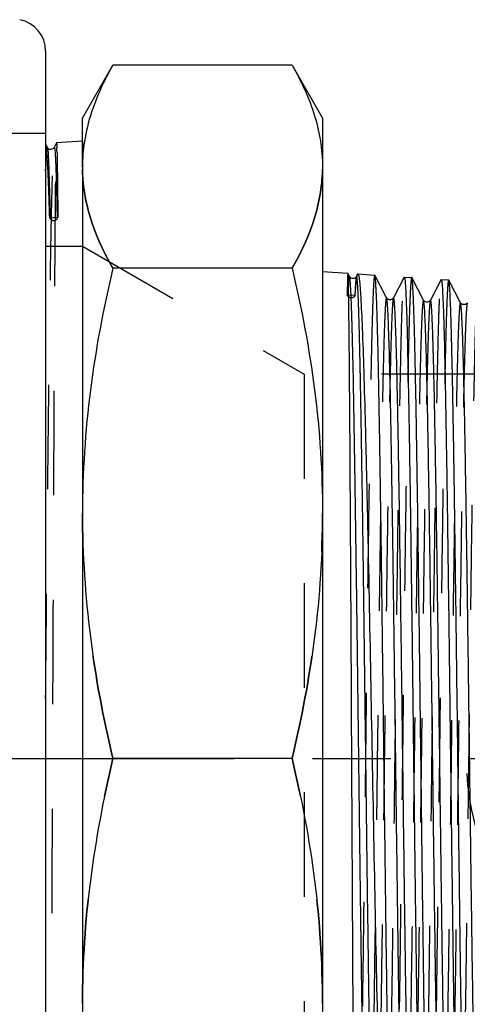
# Model space of a CAD drawing. Header units: millimetres. Extents: x 403 to 597, y 443 to 562.
# Tile 5 of 7: x 532 to 560, y 477 to 538. Entities that reach past the tile are written whole.
import ezdxf

# ---------------------------------------------------------------- set-up
doc = ezdxf.new("R2010")
doc.units = ezdxf.units.MM
doc.header["$LTSCALE"] = 65.185185
doc.linetypes.add('CENTER', pattern=[0.6, 0.375, -0.075, 0.075, -0.075])
doc.linetypes.add('HIDDEN', pattern=[0.2, 0.1, -0.1])
for name, color, linetype in [('ACHSEN_S', 7, 'CONTINUOUS'), ('KONST.EL_MIT_GEO', 7, 'CONTINUOUS'), ('KURVEN', 7, 'CONTINUOUS')]:
    doc.layers.add(name, color=color, linetype=linetype)

msp = doc.modelspace()

# ---------------------------------------------------------------- linework, layer by layer
at = {"layer": 'ACHSEN_S', "color": 2, "linetype": 'CENTER'}
msp.add_line((403.371, 492.075), (596.629, 492.075), dxfattribs=at)
at = {"layer": 'KONST.EL_MIT_GEO', "color": 7, "linetype": 'Continuous'}
for p, q in [((533.371, 536.205), (533.371, 447.945)), ((535.671, 532.033), (537.572, 535.326)), ((548.754, 535.326), (537.572, 535.326)), ((548.754, 535.326), (550.655, 532.033)), ((535.671, 530.672), (535.671, 532.033)), ((550.655, 532.033), (550.655, 452.117)), ((534.055, 530.482), (533.908, 530.199)), ((535.671, 530.59), (534.056, 530.483)), ((535.671, 528.992), (535.671, 455.158)), ((534.133, 525.823), (533.63, 525.793)), ((548.754, 522.658), (537.572, 522.658)), ((550.655, 522.455), (552.241, 522.349)), ((552.242, 522.348), (552.241, 522.349)), ((552.346, 522.149), (552.242, 522.348)), ((552.843, 522.289), (552.77, 522.149)), ((552.864, 522.308), (553.916, 522.238)), ((553.924, 522.23), (553.916, 522.238)), ((554.658, 520.821), (553.924, 522.23)), ((555.751, 522.107), (555.081, 520.821)), ((555.76, 522.116), (556.223, 522.085)), ((556.231, 522.077), (556.223, 522.085)), ((552.705, 522.074), (552.664, 522.049)), ((556.965, 520.668), (556.231, 522.077)), ((558.057, 521.954), (557.388, 520.668)), ((558.066, 521.963), (558.529, 521.932)), ((558.538, 521.923), (558.529, 521.932)), ((559.271, 520.515), (558.538, 521.923)), ((548.754, 492.075), (537.572, 492.075))]:
    msp.add_line(p, q, dxfattribs=at)
at = {"layer": 'KONST.EL_MIT_GEO', "color": 8, "linetype": 'HIDDEN'}
for p, q in [((533.371, 531.075), (490.371, 531.075)), ((533.48, 530.199), (533.365, 530.42)), ((534.055, 530.482), (534.056, 530.483)), ((535.671, 528.992), (535.671, 530.672)), ((533.63, 525.793), (533.652, 525.756)), ((533.651, 525.795), (533.652, 525.756)), ((534.092, 525.824), (534.093, 525.756)), ((534.093, 525.756), (534.133, 525.823)), ((533.371, 524.042), (535.671, 524.042)), ((535.671, 524.042), (549.513, 516.05)), ((555.751, 522.107), (555.76, 522.116)), ((558.057, 521.954), (558.066, 521.963)), ((552.195, 521.006), (552.695, 520.974)), ((552.233, 520.937), (552.195, 521.006)), ((552.695, 520.974), (552.674, 520.937)), ((573.899, 516.05), (549.513, 516.05)), ((549.513, 516.05), (549.513, 468.1))]:
    msp.add_line(p, q, dxfattribs=at)
at = {"layer": 'KONST.EL_MIT_GEO', "color": 7, "linetype": 'Continuous'}
for points in [[(533.908, 530.199), (533.901, 530.187), (533.888, 530.168), (533.864, 530.142), (533.823, 530.11), (533.766, 530.084), (533.705, 530.072), (533.641, 530.078), (533.581, 530.101), (533.536, 530.131), (533.509, 530.158), (533.492, 530.179), (533.481, 530.197), (533.48, 530.199)], [(552.558, 522.023), (552.502, 522.03), (552.449, 522.05), (552.407, 522.077), (552.379, 522.102), (552.361, 522.125), (552.349, 522.143), (552.346, 522.149)], [(552.77, 522.149), (552.765, 522.139), (552.752, 522.12), (552.733, 522.098), (552.705, 522.074)], [(552.664, 522.049), (552.613, 522.03), (552.558, 522.023)], [(555.081, 520.821), (555.077, 520.813), (555.066, 520.797), (555.047, 520.774), (555.012, 520.743), (554.961, 520.714), (554.903, 520.698), (554.839, 520.698), (554.775, 520.716), (554.726, 520.744), (554.695, 520.771), (554.675, 520.794), (554.662, 520.814), (554.658, 520.821)], [(557.388, 520.668), (557.383, 520.66), (557.373, 520.644), (557.353, 520.621), (557.318, 520.59), (557.267, 520.561), (557.209, 520.545), (557.146, 520.545), (557.082, 520.563), (557.032, 520.591), (557.001, 520.618), (556.981, 520.641), (556.969, 520.661), (556.964, 520.668)], [(559.694, 520.515), (559.69, 520.507), (559.68, 520.491), (559.66, 520.467), (559.625, 520.437), (559.574, 520.408), (559.516, 520.392), (559.452, 520.392), (559.388, 520.41), (559.339, 520.438), (559.308, 520.465), (559.288, 520.488), (559.275, 520.508), (559.271, 520.515)]]:
    msp.add_lwpolyline(points, dxfattribs=at)
for centre, radius, start, end in [((531.371, 536.205), 2, 0, 79), ((507.115, 529.323), 26.974, 1.3466, 1.83589), ((545.998, 528.984), 10.327, 171.18251, 179.95556)]:
    msp.add_arc(centre, radius, start, end, dxfattribs=at)
for points, knots in [([(537.572, 535.326), (537.349, 534.94), (536.55, 533.443), (535.984, 531.806), (535.793, 530.567)], [0, 0, 0, 0, 0.261883, 1, 1, 1, 1]), ([(548.754, 535.326), (549.329, 534.331), (550.283, 532.3), (550.655, 530.067), (550.655, 528.992)], [0, 0, 0, 0, 0.516604, 1, 1, 1, 1]), ([(533.63, 525.793), (533.612, 526.371), (533.577, 527.396), (533.523, 528.733), (533.464, 529.665), (533.425, 530.151), (533.392, 530.323)], [0, 0, 0, 0, 0.382066, 0.67805, 0.884711, 1, 1, 1, 1]), ([(533.48, 530.199), (533.49, 530.18), (533.498, 530.111), (533.507, 530.045), (533.511, 530)], [0, 0, 0, 0, 0.330478, 1, 1, 1, 1]), ([(533.908, 530.199), (533.909, 530.202), (533.913, 530.208), (533.922, 530.201), (533.926, 530.187), (533.936, 530.152), (533.944, 530.084), (533.956, 529.975), (533.967, 529.828), (533.978, 529.643), (533.989, 529.422), (534.006, 529.054), (534.025, 528.503), (534.058, 527.385), (534.078, 526.477), (534.092, 525.824)], [0, 0, 0, 0, 0.001955, 0.003438, 0.006562, 0.011707, 0.028274, 0.053302, 0.086806, 0.128762, 0.179125, 0.237846, 0.380141, 0.555093, 1, 1, 1, 1]), ([(534.056, 530.483), (534.062, 530.483), (534.058, 530.444), (534.069, 530.402), (534.07, 530.301), (534.074, 530.23), (534.075, 530.187)], [0, 0, 0, 0, 0.063675, 0.251144, 0.563277, 1, 1, 1, 1]), ([(533.511, 530), (533.528, 529.817), (533.553, 529.337), (533.606, 527.935), (533.632, 526.717), (533.651, 525.795)], [0, 0, 0, 0, 0.131019, 0.34276, 1, 1, 1, 1]), ([(534.081, 529.956), (534.087, 529.738), (534.111, 528.36), (534.123, 526.982), (534.133, 525.823)], [0, 0, 0, 0, 0.158632, 1, 1, 1, 1]), ([(535.671, 528.992), (535.671, 527.917), (536.043, 525.684), (536.997, 523.653), (537.572, 522.658)], [0, 0, 0, 0, 0.483396, 1, 1, 1, 1]), ([(550.655, 528.992), (550.655, 527.917), (550.283, 525.684), (549.329, 523.653), (548.754, 522.658)], [0, 0, 0, 0, 0.483396, 1, 1, 1, 1]), ([(537.572, 522.658), (536.973, 520.153), (536.013, 515.087), (535.671, 509.936), (535.671, 507.366)], [0, 0, 0, 0, 0.500562, 1, 1, 1, 1]), ([(548.754, 522.658), (549.353, 520.153), (550.313, 515.087), (550.655, 509.936), (550.655, 507.366)], [0, 0, 0, 0, 0.500562, 1, 1, 1, 1]), ([(552.248, 522.315), (552.248, 522.319), (552.246, 522.33), (552.246, 522.342), (552.242, 522.348)], [0, 0, 0, 0, 0.369677, 1, 1, 1, 1]), ([(552.27, 521.813), (552.268, 521.874), (552.263, 522.041), (552.26, 522.209), (552.248, 522.315)], [0, 0, 0, 0, 0.361335, 1, 1, 1, 1]), ([(552.354, 522.125), (552.353, 522.13), (552.351, 522.138), (552.348, 522.146), (552.346, 522.149)], [0, 0, 0, 0, 0.571704, 1, 1, 1, 1]), ([(553.431, 463.683), (553.396, 464.134), (553.349, 465.356), (553.283, 467.632), (553.219, 470.763), (553.153, 474.637), (553.087, 479.12), (553.02, 484.058), (552.954, 489.281), (552.888, 494.614), (552.822, 499.875), (552.756, 504.891), (552.69, 509.494), (552.625, 513.534), (552.569, 516.487), (552.522, 518.47), (552.49, 519.645), (552.457, 520.596), (552.428, 521.317), (552.393, 521.8), (552.375, 522.046), (552.354, 522.125)], [0, 0, 0, 0, 0.023264, 0.062695, 0.116893, 0.183954, 0.261545, 0.346992, 0.437376, 0.529635, 0.620666, 0.707432, 0.78706, 0.856938, 0.914791, 0.93861, 0.95876, 0.975082, 0.987451, 0.995774, 1, 1, 1, 1]), ([(552.778, 522.157), (552.777, 522.157), (552.773, 522.154), (552.771, 522.151), (552.77, 522.149)], [0, 0, 0, 0, 0.394111, 1, 1, 1, 1]), ([(553.873, 463.683), (553.836, 464.145), (553.789, 465.396), (553.722, 467.732), (553.657, 470.946), (553.59, 474.922), (553.522, 479.517), (553.455, 484.567), (553.388, 489.895), (553.32, 495.314), (553.253, 500.636), (553.186, 505.677), (553.129, 509.623), (553.083, 512.512), (553.049, 514.434), (553.016, 516.168), (552.982, 517.7), (552.949, 519.017), (552.92, 519.976), (552.897, 520.627), (552.88, 521.027), (552.864, 521.366), (552.847, 521.646), (552.831, 521.858), (552.816, 522.023), (552.8, 522.097), (552.789, 522.158), (552.778, 522.157)], [0, 0, 0, 0, 0.023771, 0.064214, 0.119848, 0.188652, 0.268157, 0.355533, 0.447699, 0.541431, 0.633476, 0.720664, 0.800019, 0.835905, 0.868852, 0.898584, 0.924855, 0.947445, 0.966171, 0.974036, 0.980881, 0.986691, 0.991457, 0.99517, 0.997824, 0.999422, 1, 1, 1, 1]), ([(552.864, 522.308), (552.873, 522.307), (552.892, 522.276), (552.907, 522.22), (552.927, 522.122), (552.938, 522.047), (552.944, 522.002)], [0, 0, 0, 0, 0.088375, 0.278764, 0.582003, 1, 1, 1, 1]), ([(555.034, 462.122), (555.017, 462.255), (554.993, 462.611), (554.959, 463.275), (554.926, 464.197), (554.876, 465.915), (554.818, 468.625), (554.751, 472.48), (554.683, 477.035), (554.615, 482.126), (554.547, 487.573), (554.479, 493.181), (554.411, 498.751), (554.343, 504.084), (554.275, 508.99), (554.217, 512.731), (554.169, 515.381), (554.135, 517.069), (554.1, 518.534), (554.067, 519.764), (554.033, 520.747), (554.004, 521.408), (553.978, 521.807), (553.963, 522.008), (553.945, 522.141), (553.935, 522.209), (553.924, 522.23)], [0, 0, 0, 0, 0.006703, 0.017793, 0.033176, 0.052716, 0.103535, 0.168437, 0.245111, 0.330821, 0.422513, 0.516917, 0.610672, 0.700442, 0.783031, 0.855505, 0.887126, 0.915286, 0.939732, 0.960251, 0.976659, 0.988811, 0.993259, 0.996607, 0.998851, 1, 1, 1, 1]), ([(555.76, 522.116), (555.773, 522.115), (555.781, 522.048), (555.79, 522.012), (555.795, 521.978)], [0, 0, 0, 0, 0.273169, 1, 1, 1, 1]), ([(552.698, 462.296), (552.685, 462.749), (552.666, 463.94), (552.626, 467.366), (552.585, 473.351), (552.534, 482.025), (552.484, 491.902), (552.434, 501.8), (552.383, 510.539), (552.341, 516.601), (552.302, 520.104), (552.283, 521.338), (552.27, 521.813)], [0, 0, 0, 0, 0.02284, 0.06005, 0.172699, 0.324494, 0.497304, 0.670498, 0.823406, 0.937786, 0.976037, 1, 1, 1, 1]), ([(552.944, 522.002), (552.993, 521.627), (553.057, 520.602), (553.149, 518.681), (553.238, 516.016), (553.33, 512.681), (553.423, 508.77), (553.551, 502.732), (553.705, 494.661), (553.884, 484.992), (554.063, 476.116), (554.217, 469.683), (554.353, 465.666), (554.423, 464.105), (554.462, 463.449)], [0, 0, 0, 0, 0.019411, 0.052544, 0.098492, 0.155977, 0.223394, 0.298857, 0.465305, 0.636787, 0.794187, 0.919937, 0.966372, 1, 1, 1, 1]), ([(555.795, 521.978), (555.812, 521.844), (555.836, 521.487), (555.87, 520.824), (555.903, 519.904), (555.952, 518.193), (556.01, 515.494), (556.078, 511.657), (556.145, 507.125), (556.213, 502.059), (556.281, 496.638), (556.349, 491.057), (556.417, 485.512), (556.485, 480.202), (556.553, 475.315), (556.611, 471.588), (556.659, 468.948), (556.694, 467.265), (556.728, 465.805), (556.762, 464.579), (556.795, 463.599), (556.824, 462.939), (556.85, 462.542), (556.866, 462.341), (556.884, 462.208), (556.894, 462.14), (556.904, 462.119)], [0, 0, 0, 0, 0.006764, 0.017898, 0.033311, 0.052866, 0.103681, 0.168543, 0.245152, 0.330788, 0.422408, 0.516755, 0.610477, 0.700238, 0.782841, 0.855345, 0.886988, 0.915171, 0.939642, 0.960184, 0.976614, 0.988786, 0.993242, 0.996597, 0.998847, 1, 1, 1, 1]), ([(557.341, 462.274), (557.324, 462.407), (557.299, 462.761), (557.266, 463.421), (557.233, 464.338), (557.183, 466.046), (557.125, 468.742), (557.058, 472.578), (556.99, 477.109), (556.922, 482.174), (556.854, 487.593), (556.786, 493.173), (556.718, 498.714), (556.65, 504.02), (556.582, 508.902), (556.524, 512.624), (556.476, 515.261), (556.441, 516.94), (556.407, 518.398), (556.373, 519.622), (556.34, 520.6), (556.311, 521.258), (556.285, 521.655), (556.27, 521.855), (556.252, 521.988), (556.242, 522.056), (556.231, 522.077)], [0, 0, 0, 0, 0.006699, 0.017784, 0.033162, 0.052698, 0.103508, 0.168405, 0.245073, 0.330778, 0.422464, 0.516866, 0.610623, 0.700396, 0.782989, 0.855466, 0.887091, 0.915254, 0.939705, 0.960228, 0.976642, 0.9888, 0.99325, 0.996601, 0.998848, 1, 1, 1, 1]), ([(558.066, 521.963), (558.079, 521.962), (558.087, 521.895), (558.097, 521.859), (558.101, 521.825)], [0, 0, 0, 0, 0.273305, 1, 1, 1, 1]), ([(558.101, 521.825), (558.118, 521.692), (558.143, 521.337), (558.176, 520.676), (558.209, 519.761), (558.259, 518.058), (558.317, 515.373), (558.384, 511.556), (558.451, 507.047), (558.519, 502.007), (558.587, 496.614), (558.655, 491.062), (558.724, 485.546), (558.792, 480.263), (558.859, 475.402), (558.918, 471.694), (558.966, 469.067), (559, 467.393), (559.034, 465.94), (559.068, 464.721), (559.102, 463.745), (559.131, 463.089), (559.157, 462.693), (559.172, 462.493), (559.19, 462.361), (559.2, 462.293), (559.211, 462.272)], [0, 0, 0, 0, 0.00677, 0.017909, 0.033327, 0.052886, 0.103704, 0.168566, 0.245171, 0.330802, 0.422417, 0.516758, 0.610471, 0.700224, 0.782821, 0.855325, 0.886968, 0.915151, 0.939624, 0.960168, 0.976601, 0.988776, 0.993234, 0.996591, 0.998844, 1, 1, 1, 1]), ([(559.648, 462.427), (559.631, 462.558), (559.606, 462.91), (559.573, 463.567), (559.54, 464.479), (559.49, 466.179), (559.432, 468.861), (559.364, 472.676), (559.297, 477.184), (559.229, 482.223), (559.161, 487.614), (559.093, 493.165), (559.024, 498.678), (558.956, 503.957), (558.889, 508.814), (558.83, 512.517), (558.782, 515.141), (558.748, 516.812), (558.714, 518.262), (558.68, 519.48), (558.646, 520.453), (558.617, 521.108), (558.592, 521.503), (558.576, 521.703), (558.558, 521.835), (558.548, 521.903), (558.538, 521.923)], [0, 0, 0, 0, 0.006696, 0.017778, 0.033153, 0.052686, 0.10349, 0.16838, 0.245041, 0.330741, 0.422426, 0.516826, 0.610581, 0.700353, 0.782948, 0.855432, 0.88706, 0.915226, 0.939681, 0.960208, 0.976626, 0.988788, 0.993241, 0.996595, 0.998845, 1, 1, 1, 1]), ([(554.705, 520.488), (554.699, 520.564), (554.685, 520.673), (554.675, 520.789), (554.658, 520.821)], [0, 0, 0, 0, 0.676748, 1, 1, 1, 1]), ([(555.811, 463.405), (555.809, 463.402), (555.802, 463.393), (555.789, 463.409), (555.784, 463.432), (555.775, 463.472), (555.767, 463.527), (555.754, 463.633), (555.74, 463.804), (555.723, 464.056), (555.706, 464.37), (555.689, 464.746), (555.664, 465.367), (555.635, 466.29), (555.586, 468.135), (555.527, 470.949), (555.46, 474.861), (555.393, 479.382), (555.325, 484.353), (555.257, 489.598), (555.189, 494.931), (555.122, 500.164), (555.054, 505.113), (554.987, 509.602), (554.919, 513.474), (554.855, 516.591), (554.788, 518.845), (554.742, 520.047), (554.705, 520.488)], [0, 0, 0, 0, 0.000211, 0.000412, 0.000848, 0.001553, 0.002531, 0.003784, 0.007114, 0.01154, 0.017053, 0.023642, 0.031291, 0.049706, 0.072134, 0.128205, 0.19752, 0.277627, 0.365695, 0.458611, 0.553092, 0.645801, 0.733467, 0.812997, 0.881587, 0.936822, 0.976758, 1, 1, 1, 1]), ([(556.234, 463.406), (556.223, 463.427), (556.213, 463.498), (556.194, 463.636), (556.178, 463.844), (556.151, 464.255), (556.121, 464.937), (556.086, 465.949), (556.051, 467.214), (556.015, 468.719), (555.98, 470.449), (555.93, 473.156), (555.869, 476.962), (555.799, 481.928), (555.728, 487.285), (555.658, 492.828), (555.587, 498.342), (555.516, 503.617), (555.446, 508.449), (555.385, 512.113), (555.335, 514.686), (555.3, 516.302), (555.265, 517.685), (555.234, 518.686), (555.208, 519.36), (555.191, 519.769), (555.173, 520.111), (555.158, 520.353), (555.145, 520.514), (555.136, 520.608), (555.127, 520.686), (555.119, 520.746), (555.109, 520.791), (555.104, 520.815), (555.09, 520.834), (555.083, 520.825), (555.081, 520.821)], [0, 0, 0, 0, 0.001249, 0.003682, 0.007304, 0.012109, 0.025228, 0.042916, 0.065005, 0.091281, 0.121492, 0.155346, 0.232646, 0.320207, 0.41466, 0.512375, 0.609597, 0.702593, 0.787791, 0.861924, 0.893934, 0.922151, 0.946305, 0.966165, 0.974425, 0.981543, 0.987503, 0.992292, 0.994244, 0.9959, 0.997259, 0.998321, 0.999088, 0.999566, 0.999783, 1, 1, 1, 1]), ([(556.97, 520.653), (556.97, 520.656), (556.968, 520.661), (556.966, 520.666), (556.965, 520.668)], [0, 0, 0, 0, 0.55326, 1, 1, 1, 1]), ([(558.118, 463.558), (558.116, 463.555), (558.108, 463.545), (558.095, 463.564), (558.09, 463.589), (558.08, 463.633), (558.072, 463.692), (558.063, 463.769), (558.054, 463.862), (558.041, 464.021), (558.026, 464.26), (558.008, 464.598), (557.991, 465.001), (557.965, 465.667), (557.935, 466.654), (557.9, 468.019), (557.864, 469.614), (557.814, 472.154), (557.754, 475.772), (557.684, 480.545), (557.614, 485.757), (557.543, 491.211), (557.473, 496.698), (557.403, 502.011), (557.333, 506.947), (557.273, 510.738), (557.223, 513.443), (557.188, 515.18), (557.152, 516.697), (557.117, 517.98), (557.083, 519.016), (557.048, 519.797), (557.02, 520.284), (556.992, 520.54), (556.98, 520.623), (556.97, 520.653)], [0, 0, 0, 0, 0.000216, 0.000433, 0.000909, 0.001672, 0.002728, 0.004078, 0.005723, 0.007661, 0.012418, 0.018335, 0.025401, 0.033601, 0.053314, 0.077289, 0.105298, 0.137071, 0.210668, 0.295279, 0.387682, 0.484361, 0.58164, 0.675819, 0.763322, 0.840825, 0.874889, 0.905387, 0.932029, 0.954561, 0.972772, 0.98649, 0.995588, 0.998381, 1, 1, 1, 1]), ([(558.541, 463.559), (558.53, 463.58), (558.519, 463.651), (558.501, 463.788), (558.485, 463.995), (558.458, 464.405), (558.428, 465.083), (558.393, 466.09), (558.357, 467.349), (558.322, 468.846), (558.286, 470.567), (558.236, 473.26), (558.176, 477.046), (558.105, 481.986), (558.035, 487.315), (557.964, 492.828), (557.893, 498.312), (557.823, 503.559), (557.753, 508.365), (557.692, 512.01), (557.642, 514.568), (557.606, 516.175), (557.571, 517.551), (557.54, 518.546), (557.515, 519.216), (557.497, 519.622), (557.48, 519.962), (557.464, 520.203), (557.451, 520.363), (557.443, 520.457), (557.434, 520.534), (557.425, 520.594), (557.416, 520.638), (557.41, 520.662), (557.397, 520.681), (557.39, 520.672), (557.388, 520.668)], [0, 0, 0, 0, 0.001254, 0.003689, 0.007314, 0.012123, 0.025248, 0.042943, 0.065038, 0.091319, 0.121536, 0.155395, 0.232702, 0.320269, 0.414725, 0.512441, 0.609661, 0.702651, 0.787843, 0.861967, 0.893972, 0.922183, 0.946332, 0.966186, 0.974442, 0.981557, 0.987515, 0.9923, 0.994251, 0.995905, 0.997263, 0.998324, 0.999089, 0.999565, 0.999781, 1, 1, 1, 1]), ([(559.288, 520.45), (559.287, 520.457), (559.283, 520.479), (559.278, 520.502), (559.271, 520.515)], [0, 0, 0, 0, 0.335618, 1, 1, 1, 1]), ([(560.424, 463.711), (560.422, 463.708), (560.415, 463.699), (560.402, 463.716), (560.397, 463.74), (560.387, 463.783), (560.379, 463.84), (560.366, 463.951), (560.351, 464.13), (560.334, 464.393), (560.316, 464.722), (560.299, 465.114), (560.274, 465.763), (560.243, 466.726), (560.208, 468.057), (560.173, 469.614), (560.124, 472.094), (560.064, 475.631), (559.995, 480.303), (559.925, 485.415), (559.856, 490.776), (559.786, 496.187), (559.716, 501.445), (559.647, 506.355), (559.578, 510.734), (559.51, 514.419), (559.45, 516.991), (559.399, 518.601), (559.366, 519.445), (559.331, 520.034), (559.308, 520.341), (559.288, 520.45)], [0, 0, 0, 0, 0.000216, 0.000428, 0.000891, 0.001636, 0.002668, 0.003988, 0.007496, 0.012153, 0.017952, 0.024879, 0.032917, 0.052254, 0.075781, 0.10328, 0.134493, 0.206861, 0.290185, 0.381354, 0.476967, 0.573461, 0.667238, 0.754807, 0.832906, 0.898631, 0.949541, 0.968825, 0.983746, 0.994167, 1, 1, 1, 1]), ([(535.671, 507.366), (535.671, 504.797), (536.013, 499.646), (536.973, 494.58), (537.572, 492.075)], [0, 0, 0, 0, 0.499438, 1, 1, 1, 1]), ([(550.655, 507.366), (550.655, 504.797), (550.313, 499.646), (549.353, 494.58), (548.754, 492.075)], [0, 0, 0, 0, 0.499438, 1, 1, 1, 1]), ([(537.572, 492.075), (536.973, 489.57), (536.013, 484.504), (535.671, 479.353), (535.671, 476.784)], [0, 0, 0, 0, 0.500562, 1, 1, 1, 1]), ([(548.754, 492.075), (549.353, 489.57), (550.313, 484.504), (550.655, 479.353), (550.655, 476.784)], [0, 0, 0, 0, 0.500562, 1, 1, 1, 1]), ([(535.671, 476.784), (535.671, 474.214), (536.013, 469.063), (536.973, 463.997), (537.572, 461.492)], [0, 0, 0, 0, 0.499438, 1, 1, 1, 1]), ([(550.655, 476.784), (550.655, 474.214), (550.313, 469.063), (549.353, 463.997), (548.754, 461.492)], [0, 0, 0, 0, 0.499438, 1, 1, 1, 1])]:
    msp.add_open_spline(points, degree=3, knots=knots, dxfattribs=at)
at = {"layer": 'KONST.EL_MIT_GEO', "color": 8, "linetype": 'HIDDEN'}
for points, knots in [([(533.392, 530.323), (533.391, 530.331), (533.385, 530.36), (533.378, 530.388), (533.371, 530.407)], [0, 0, 0, 0, 0.30844, 1, 1, 1, 1]), ([(533.371, 528.733), (533.379, 528.959), (533.391, 529.272), (533.41, 529.656), (533.424, 529.866), (533.435, 530.008), (533.445, 530.096), (533.451, 530.142), (533.459, 530.176), (533.463, 530.195), (533.473, 530.209), (533.479, 530.202), (533.48, 530.199)], [0, 0, 0, 0, 0.455541, 0.631675, 0.772969, 0.879268, 0.919296, 0.950592, 0.973205, 0.987289, 0.993699, 1, 1, 1, 1]), ([(533.371, 495.844), (533.393, 498.108), (533.437, 502.521), (533.503, 508.897), (533.569, 514.722), (533.625, 519.139), (533.672, 522.254), (533.705, 524.229), (533.738, 525.937), (533.771, 527.367), (533.799, 528.378), (533.823, 529.038), (533.839, 529.42), (533.856, 529.725), (533.87, 529.953), (533.888, 530.101), (533.897, 530.178), (533.908, 530.199)], [0, 0, 0, 0, 0.197639, 0.385302, 0.556706, 0.706139, 0.771037, 0.828659, 0.878533, 0.920252, 0.95348, 0.966826, 0.977954, 0.986847, 0.993487, 0.997867, 1, 1, 1, 1]), ([(533.629, 456.351), (533.654, 458.634), (533.691, 464.335), (533.741, 474.187), (533.781, 483.954), (533.815, 492.497), (533.842, 499.016), (533.868, 505.328), (533.894, 511.248), (533.916, 515.854), (533.934, 519.212), (533.948, 521.44), (533.961, 523.45), (533.974, 525.227), (533.987, 526.758), (534, 528.031), (534.011, 528.926), (534.021, 529.506), (534.027, 529.838), (534.035, 530.099), (534.038, 530.291), (534.05, 530.408), (534.047, 530.467), (534.055, 530.482)], [0, 0, 0, 0, 0.092393, 0.230722, 0.398678, 0.487651, 0.576459, 0.662464, 0.743113, 0.816015, 0.848874, 0.879006, 0.906187, 0.930216, 0.950914, 0.968128, 0.981731, 0.987144, 0.991619, 0.995148, 0.997723, 0.99934, 1, 1, 1, 1]), ([(537.572, 522.658), (536.997, 523.653), (536.043, 525.684), (535.671, 527.917), (535.671, 528.992)], [0, 0, 0, 0, 0.516604, 1, 1, 1, 1]), ([(548.754, 522.658), (549.329, 523.653), (550.283, 525.684), (550.655, 527.917), (550.655, 528.992)], [0, 0, 0, 0, 0.516604, 1, 1, 1, 1]), ([(552.241, 522.349), (552.234, 522.35), (552.238, 522.305), (552.225, 522.258), (552.224, 522.143), (552.217, 522), (552.212, 521.809), (552.203, 521.474), (552.198, 521.201), (552.195, 521.006)], [0, 0, 0, 0, 0.016062, 0.063223, 0.141726, 0.251515, 0.392453, 0.564377, 1, 1, 1, 1]), ([(552.346, 522.149), (552.344, 522.152), (552.34, 522.16), (552.328, 522.152), (552.324, 522.136), (552.316, 522.11), (552.31, 522.073), (552.299, 522.001), (552.287, 521.883), (552.274, 521.709), (552.26, 521.49), (552.246, 521.228), (552.237, 521.039), (552.233, 520.937)], [0, 0, 0, 0, 0.008555, 0.01487, 0.027929, 0.049483, 0.079836, 0.119079, 0.224345, 0.365344, 0.541858, 0.753533, 1, 1, 1, 1]), ([(552.77, 522.149), (552.753, 522.115), (552.743, 521.994), (552.715, 521.757), (552.696, 521.388), (552.681, 521.101), (552.674, 520.937)], [0, 0, 0, 0, 0.093249, 0.291315, 0.594105, 1, 1, 1, 1]), ([(552.695, 520.974), (552.706, 521.148), (552.727, 521.452), (552.761, 521.846), (552.798, 522.109), (552.821, 522.247), (552.843, 522.289)], [0, 0, 0, 0, 0.393184, 0.691406, 0.893559, 1, 1, 1, 1]), ([(553.916, 522.238), (553.903, 522.239), (553.894, 522.168), (553.875, 522.082), (553.86, 521.892), (553.842, 521.648), (553.825, 521.327), (553.807, 520.939), (553.789, 520.481), (553.764, 519.737), (553.734, 518.645), (553.698, 517.148), (553.663, 515.411), (553.628, 513.453), (553.592, 511.292), (553.543, 508.064), (553.483, 503.69), (553.413, 498.151), (553.343, 492.381), (553.273, 486.599), (553.203, 481.023), (553.133, 475.865), (553.073, 471.917), (553.023, 469.113), (552.988, 467.323), (552.953, 465.768), (552.918, 464.462), (552.883, 463.417), (552.853, 462.715), (552.827, 462.291), (552.811, 462.078), (552.792, 461.938), (552.782, 461.865), (552.771, 461.843)], [0, 0, 0, 0, 0.000647, 0.002433, 0.005392, 0.009524, 0.014819, 0.021265, 0.028849, 0.037552, 0.05823, 0.083103, 0.111937, 0.144456, 0.180351, 0.219281, 0.30474, 0.397593, 0.494319, 0.591257, 0.684735, 0.771213, 0.847421, 0.880755, 0.910478, 0.936308, 0.958003, 0.975358, 0.988209, 0.992907, 0.99644, 0.998802, 1, 1, 1, 1]), ([(552.845, 522.293), (552.848, 522.297), (552.852, 522.304), (552.861, 522.308), (552.864, 522.308)], [0, 0, 0, 0, 0.601635, 1, 1, 1, 1]), ([(554.607, 461.958), (554.62, 461.959), (554.628, 462.029), (554.648, 462.118), (554.662, 462.308), (554.681, 462.553), (554.698, 462.874), (554.715, 463.261), (554.733, 463.718), (554.758, 464.459), (554.788, 465.547), (554.824, 467.039), (554.859, 468.767), (554.894, 470.715), (554.93, 472.866), (554.979, 476.078), (555.038, 480.43), (555.108, 485.942), (555.179, 491.685), (555.249, 497.441), (555.319, 502.993), (555.389, 508.131), (555.449, 512.064), (555.498, 514.858), (555.534, 516.642), (555.569, 518.193), (555.604, 519.495), (555.639, 520.537), (555.669, 521.238), (555.695, 521.66), (555.711, 521.873), (555.73, 522.013), (555.74, 522.086), (555.751, 522.107)], [0, 0, 0, 0, 0.00068, 0.002499, 0.005487, 0.009643, 0.014958, 0.021421, 0.029018, 0.037729, 0.058415, 0.083283, 0.1121, 0.144593, 0.180455, 0.219347, 0.304724, 0.397499, 0.494162, 0.591057, 0.684519, 0.771009, 0.847251, 0.880609, 0.910357, 0.936213, 0.957934, 0.975311, 0.988182, 0.99289, 0.99643, 0.998797, 1, 1, 1, 1]), ([(556.223, 522.085), (556.21, 522.086), (556.2, 522.015), (556.182, 521.93), (556.167, 521.74), (556.149, 521.498), (556.131, 521.179), (556.114, 520.793), (556.096, 520.337), (556.071, 519.597), (556.04, 518.51), (556.005, 517.021), (555.97, 515.293), (555.934, 513.345), (555.899, 511.195), (555.85, 507.984), (555.79, 503.632), (555.72, 498.121), (555.65, 492.381), (555.579, 486.628), (555.509, 481.081), (555.439, 475.949), (555.379, 472.021), (555.33, 469.231), (555.295, 467.45), (555.259, 465.903), (555.225, 464.603), (555.19, 463.564), (555.16, 462.864), (555.133, 462.443), (555.117, 462.23), (555.099, 462.091), (555.089, 462.018), (555.078, 461.997)], [0, 0, 0, 0, 0.000647, 0.002434, 0.005393, 0.009524, 0.014818, 0.021264, 0.028847, 0.037549, 0.058226, 0.083097, 0.111929, 0.144446, 0.180338, 0.219266, 0.304719, 0.397569, 0.494293, 0.591227, 0.684702, 0.77118, 0.84739, 0.880727, 0.910453, 0.936286, 0.957985, 0.975343, 0.988198, 0.992899, 0.996434, 0.998799, 1, 1, 1, 1]), ([(556.913, 462.111), (556.927, 462.112), (556.934, 462.181), (556.955, 462.271), (556.969, 462.459), (556.987, 462.703), (557.004, 463.022), (557.022, 463.408), (557.039, 463.862), (557.064, 464.599), (557.095, 465.682), (557.13, 467.165), (557.165, 468.885), (557.201, 470.823), (557.236, 472.963), (557.285, 476.158), (557.345, 480.488), (557.415, 485.971), (557.485, 491.685), (557.555, 497.411), (557.625, 502.935), (557.695, 508.047), (557.755, 511.96), (557.805, 514.74), (557.84, 516.516), (557.875, 518.058), (557.91, 519.354), (557.945, 520.391), (557.975, 521.088), (558.002, 521.509), (558.018, 521.721), (558.036, 521.86), (558.046, 521.933), (558.057, 521.954)], [0, 0, 0, 0, 0.000681, 0.0025, 0.005488, 0.009644, 0.014958, 0.02142, 0.029016, 0.037727, 0.058411, 0.083277, 0.112092, 0.144583, 0.180444, 0.219334, 0.304705, 0.397473, 0.494131, 0.591024, 0.684485, 0.770975, 0.847219, 0.880579, 0.91033, 0.93619, 0.957914, 0.975295, 0.988171, 0.992881, 0.996424, 0.998794, 1, 1, 1, 1]), ([(558.529, 521.932), (558.516, 521.933), (558.507, 521.862), (558.488, 521.777), (558.473, 521.589), (558.455, 521.348), (558.438, 521.03), (558.42, 520.646), (558.403, 520.193), (558.378, 519.457), (558.347, 518.376), (558.312, 516.894), (558.276, 515.175), (558.241, 513.237), (558.206, 511.098), (558.157, 507.904), (558.097, 503.574), (558.027, 498.092), (557.956, 492.381), (557.886, 486.658), (557.816, 481.139), (557.746, 476.033), (557.686, 472.125), (557.637, 469.349), (557.601, 467.577), (557.566, 466.038), (557.531, 464.744), (557.496, 463.71), (557.467, 463.014), (557.44, 462.594), (557.424, 462.383), (557.406, 462.244), (557.395, 462.171), (557.384, 462.15)], [0, 0, 0, 0, 0.000648, 0.002435, 0.005393, 0.009524, 0.014818, 0.021264, 0.028847, 0.037548, 0.058223, 0.083093, 0.111922, 0.144436, 0.180326, 0.21925, 0.304698, 0.397543, 0.494262, 0.591192, 0.684667, 0.771145, 0.847357, 0.880696, 0.910424, 0.936261, 0.957963, 0.975326, 0.988186, 0.99289, 0.996428, 0.998796, 1, 1, 1, 1]), ([(559.22, 462.264), (559.233, 462.265), (559.241, 462.334), (559.261, 462.423), (559.275, 462.611), (559.294, 462.853), (559.311, 463.171), (559.328, 463.554), (559.346, 464.006), (559.371, 464.74), (559.401, 465.817), (559.437, 467.292), (559.472, 469.003), (559.507, 470.931), (559.543, 473.06), (559.591, 476.238), (559.651, 480.546), (559.721, 486.001), (559.792, 491.685), (559.862, 497.382), (559.932, 502.878), (560.002, 507.963), (560.062, 511.856), (560.111, 514.622), (560.147, 516.388), (560.182, 517.924), (560.217, 519.213), (560.252, 520.245), (560.282, 520.939), (560.308, 521.357), (560.324, 521.568), (560.343, 521.707), (560.353, 521.78), (560.364, 521.801)], [0, 0, 0, 0, 0.000682, 0.002501, 0.005489, 0.009645, 0.014959, 0.021421, 0.029017, 0.037727, 0.05841, 0.083274, 0.112087, 0.144576, 0.180434, 0.219321, 0.304687, 0.397451, 0.494104, 0.590992, 0.684452, 0.770941, 0.847187, 0.880548, 0.910301, 0.936164, 0.957892, 0.975278, 0.988159, 0.992872, 0.996418, 0.998791, 1, 1, 1, 1]), ([(554.658, 520.821), (554.656, 520.825), (554.648, 520.834), (554.635, 520.815), (554.63, 520.79), (554.62, 520.745), (554.612, 520.684), (554.603, 520.606), (554.594, 520.51), (554.581, 520.349), (554.566, 520.104), (554.548, 519.76), (554.53, 519.349), (554.505, 518.671), (554.474, 517.664), (554.439, 516.274), (554.403, 514.65), (554.353, 512.065), (554.292, 508.385), (554.222, 503.535), (554.151, 498.242), (554.081, 492.712), (554.01, 487.156), (553.939, 481.788), (553.869, 476.814), (553.808, 473.004), (553.759, 470.295), (553.723, 468.564), (553.688, 467.059), (553.652, 465.794), (553.617, 464.782), (553.587, 464.101), (553.561, 463.69), (553.545, 463.482), (553.526, 463.345), (553.516, 463.274), (553.505, 463.252)], [0, 0, 0, 0, 0.000214, 0.000435, 0.000918, 0.001692, 0.002762, 0.00413, 0.005795, 0.007757, 0.012568, 0.018551, 0.025696, 0.033983, 0.053903, 0.078122, 0.106406, 0.138483, 0.212742, 0.298043, 0.391105, 0.488351, 0.586043, 0.68043, 0.767889, 0.845063, 0.878851, 0.908995, 0.935207, 0.957237, 0.974872, 0.987946, 0.992734, 0.99634, 0.99876, 1, 1, 1, 1]), ([(555.081, 520.821), (555.07, 520.8), (555.059, 520.728), (555.041, 520.59), (555.025, 520.382), (554.998, 519.969), (554.968, 519.286), (554.933, 518.271), (554.898, 517.003), (554.862, 515.495), (554.827, 513.76), (554.777, 511.046), (554.716, 507.23), (554.646, 502.251), (554.575, 496.88), (554.504, 491.322), (554.434, 485.793), (554.363, 480.504), (554.293, 475.659), (554.232, 471.985), (554.182, 469.405), (554.147, 467.784), (554.111, 466.397), (554.081, 465.394), (554.055, 464.718), (554.037, 464.308), (554.02, 463.965), (554.004, 463.722), (553.992, 463.561), (553.983, 463.466), (553.974, 463.388), (553.966, 463.328), (553.956, 463.283), (553.95, 463.258), (553.937, 463.239), (553.93, 463.249), (553.928, 463.252)], [0, 0, 0, 0, 0.001248, 0.003678, 0.007298, 0.012103, 0.025218, 0.042903, 0.064989, 0.091263, 0.121471, 0.155323, 0.232619, 0.320177, 0.414629, 0.512344, 0.609567, 0.702564, 0.787766, 0.861903, 0.893916, 0.922136, 0.946292, 0.966156, 0.974416, 0.981536, 0.987498, 0.992288, 0.994241, 0.995898, 0.997258, 0.998321, 0.999088, 0.999566, 0.999784, 1, 1, 1, 1]), ([(556.964, 520.668), (556.962, 520.672), (556.955, 520.681), (556.942, 520.662), (556.936, 520.637), (556.927, 520.592), (556.918, 520.532), (556.909, 520.454), (556.901, 520.359), (556.888, 520.199), (556.872, 519.956), (556.855, 519.614), (556.837, 519.205), (556.811, 518.531), (556.781, 517.53), (556.745, 516.147), (556.71, 514.532), (556.66, 511.961), (556.599, 508.302), (556.528, 503.477), (556.458, 498.213), (556.387, 492.712), (556.317, 487.185), (556.246, 481.846), (556.176, 476.898), (556.115, 473.108), (556.065, 470.413), (556.03, 468.691), (555.994, 467.193), (555.959, 465.935), (555.924, 464.928), (555.894, 464.25), (555.867, 463.841), (555.851, 463.634), (555.833, 463.498), (555.822, 463.427), (555.811, 463.406)], [0, 0, 0, 0, 0.000215, 0.000436, 0.000917, 0.00169, 0.002759, 0.004125, 0.005789, 0.007749, 0.012556, 0.018538, 0.025679, 0.033963, 0.053878, 0.078091, 0.10637, 0.138442, 0.212693, 0.297987, 0.391045, 0.488289, 0.585981, 0.680371, 0.767835, 0.845016, 0.878808, 0.908958, 0.935176, 0.95721, 0.974852, 0.987933, 0.992724, 0.996333, 0.998756, 1, 1, 1, 1]), ([(557.388, 520.668), (557.377, 520.647), (557.366, 520.575), (557.347, 520.438), (557.331, 520.23), (557.305, 519.82), (557.274, 519.14), (557.239, 518.13), (557.204, 516.868), (557.169, 515.368), (557.133, 513.642), (557.083, 510.942), (557.023, 507.146), (556.952, 502.193), (556.882, 496.85), (556.811, 491.322), (556.74, 485.823), (556.67, 480.562), (556.599, 475.743), (556.539, 472.089), (556.489, 469.523), (556.453, 467.911), (556.418, 466.532), (556.387, 465.534), (556.362, 464.862), (556.344, 464.454), (556.326, 464.114), (556.311, 463.872), (556.298, 463.712), (556.289, 463.617), (556.28, 463.54), (556.272, 463.48), (556.262, 463.436), (556.257, 463.411), (556.244, 463.392), (556.236, 463.402), (556.234, 463.406)], [0, 0, 0, 0, 0.001251, 0.003686, 0.007309, 0.012116, 0.025238, 0.04293, 0.065021, 0.0913, 0.121514, 0.15537, 0.232675, 0.320238, 0.414693, 0.512408, 0.609629, 0.702622, 0.787817, 0.861946, 0.893953, 0.922167, 0.946319, 0.966176, 0.974434, 0.98155, 0.987509, 0.992296, 0.994247, 0.995902, 0.997261, 0.998323, 0.999089, 0.999565, 0.999782, 1, 1, 1, 1]), ([(559.271, 520.515), (559.269, 520.519), (559.262, 520.528), (559.249, 520.509), (559.243, 520.485), (559.233, 520.44), (559.225, 520.38), (559.216, 520.303), (559.207, 520.209), (559.194, 520.049), (559.179, 519.807), (559.161, 519.467), (559.143, 519.061), (559.118, 518.39), (559.087, 517.395), (559.052, 516.02), (559.016, 514.414), (558.966, 511.858), (558.905, 508.218), (558.835, 503.419), (558.765, 498.183), (558.694, 492.712), (558.623, 487.215), (558.553, 481.904), (558.482, 476.982), (558.422, 473.212), (558.372, 470.531), (558.336, 468.818), (558.301, 467.328), (558.266, 466.076), (558.231, 465.074), (558.201, 464.399), (558.174, 463.992), (558.158, 463.786), (558.139, 463.65), (558.129, 463.58), (558.118, 463.559)], [0, 0, 0, 0, 0.000217, 0.000437, 0.000918, 0.001689, 0.002756, 0.004121, 0.005783, 0.007742, 0.012546, 0.018524, 0.025663, 0.033944, 0.053853, 0.07806, 0.106334, 0.138401, 0.212644, 0.297932, 0.390986, 0.488227, 0.58592, 0.680313, 0.767782, 0.844971, 0.878767, 0.908921, 0.935144, 0.957185, 0.974832, 0.98792, 0.992713, 0.996327, 0.998752, 1, 1, 1, 1]), ([(559.694, 520.515), (559.683, 520.493), (559.673, 520.422), (559.654, 520.286), (559.638, 520.079), (559.611, 519.671), (559.581, 518.994), (559.546, 517.989), (559.511, 516.734), (559.475, 515.241), (559.44, 513.524), (559.39, 510.838), (559.329, 507.063), (559.259, 502.135), (559.188, 496.821), (559.117, 491.322), (559.047, 485.852), (558.976, 480.62), (558.906, 475.827), (558.845, 472.192), (558.795, 469.641), (558.76, 468.038), (558.724, 466.667), (558.694, 465.674), (558.668, 465.006), (558.651, 464.601), (558.633, 464.262), (558.617, 464.021), (558.605, 463.863), (558.596, 463.769), (558.587, 463.692), (558.579, 463.632), (558.569, 463.588), (558.563, 463.564), (558.55, 463.545), (558.543, 463.555), (558.541, 463.559)], [0, 0, 0, 0, 0.001255, 0.003692, 0.007319, 0.01213, 0.025258, 0.042955, 0.065053, 0.091338, 0.121557, 0.155418, 0.23273, 0.320299, 0.414757, 0.512473, 0.609692, 0.70268, 0.787868, 0.861988, 0.89399, 0.922199, 0.946344, 0.966196, 0.97445, 0.981564, 0.987519, 0.992304, 0.994254, 0.995907, 0.997264, 0.998324, 0.999088, 0.999564, 0.99978, 1, 1, 1, 1]), ([(537.572, 492.075), (536.973, 494.58), (536.013, 499.646), (535.671, 504.797), (535.671, 507.366)], [0, 0, 0, 0, 0.500562, 1, 1, 1, 1]), ([(548.754, 492.075), (549.353, 494.58), (550.313, 499.646), (550.655, 504.797), (550.655, 507.366)], [0, 0, 0, 0, 0.500562, 1, 1, 1, 1]), ([(535.671, 476.784), (535.671, 479.353), (536.013, 484.504), (536.973, 489.57), (537.572, 492.075)], [0, 0, 0, 0, 0.499438, 1, 1, 1, 1]), ([(550.655, 476.784), (550.655, 479.353), (550.313, 484.504), (549.353, 489.57), (548.754, 492.075)], [0, 0, 0, 0, 0.499438, 1, 1, 1, 1])]:
    msp.add_open_spline(points, degree=3, knots=knots, dxfattribs=at)
for points in [[(535.671, 528.992), (535.671, 529.518), (535.714, 530.044), (535.795, 530.566)], [(533.652, 525.756), (533.695, 525.685), (533.873, 525.593), (534.051, 525.685), (534.093, 525.756)], [(552.674, 520.937), (552.633, 520.862), (552.453, 520.755), (552.273, 520.862), (552.233, 520.937)]]:
    msp.add_open_spline(points, degree=3, dxfattribs=at)
at = {"layer": 'KURVEN', "color": 8, "linetype": 'HIDDEN'}
msp.add_arc((575.629, 492.075), 16, 90, 270, dxfattribs=at)

doc.saveas('drawing.dxf')
